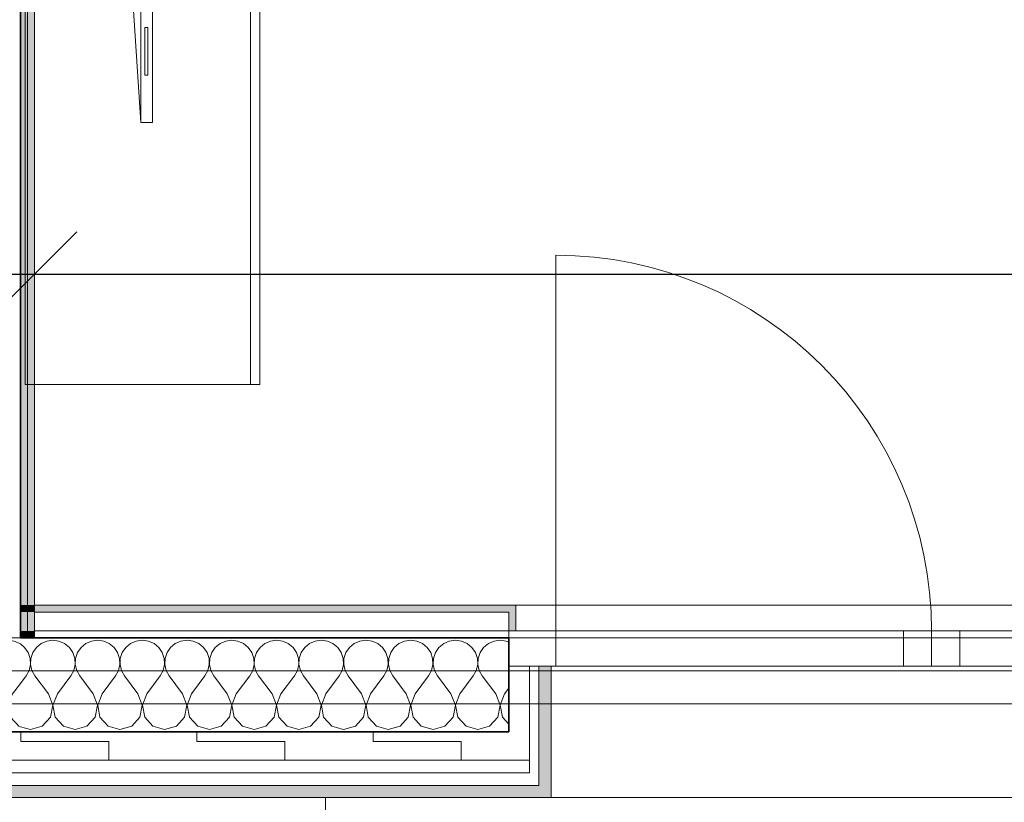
# Model space of a CAD drawing. Header units: metres. Extents: x -7.1 to 26.5, y -14.7 to 18.1.
# Tile 74 of 182: x 16.3 to 18.4, y -4.1 to -2.4. Entities that reach past the tile are written whole.
import ezdxf

# ---------------------------------------------------------------- set-up
doc = ezdxf.new("R2010")
doc.units = ezdxf.units.M
doc.header["$PDMODE"] = 65
doc.linetypes.add('AUSGEZOGEN', pattern=[0])
for name, color, linetype in [('XR$1$010 Aussenwände', 7, 'AUSGEZOGEN'), ('XR$1$010 Aussenwände Schichttrennlinien', 7, 'AUSGEZOGEN'), ('XR$1$010 Fenster', 7, 'AUSGEZOGEN'), ('XR$1$015 Innenwände', 7, 'AUSGEZOGEN'), ('XR$1$015 Innenwände Schichttrennlinien', 7, 'AUSGEZOGEN'), ('XR$1$030 Bodenaufbauten', 7, 'AUSGEZOGEN'), ('XR$1$065 Möbel Einrichtung', 7, 'AUSGEZOGEN'), ('XR$1$080 Raumdefinitionen Kontur', 7, 'AUSGEZOGEN'), ('XR$2$105 Bemassungen 100', 7, 'AUSGEZOGEN'), ('XR$3$010 Aussenwände Bauteilschraffuren', 7, 'AUSGEZOGEN'), ('XR$3$015 Innenwände Bauteilschraffuren', 7, 'AUSGEZOGEN'), ('XR$3$035 Decken', 7, 'AUSGEZOGEN')]:
    doc.layers.add(name, color=color, linetype=linetype)
doc.styles.add('ARIAL', font='arial.ttf')
doc.dimstyles.new('DIMSTYLE_3', dxfattribs={"dimtxt": 0.2, "dimasz": 0.3, "dimexe": 0, "dimexo": 0, "dimgap": 0.1, "dimtad": 2, "dimrnd": 0.005, "dimzin": 4, "dimdsep": 46, "dimtxsty": 'ARIAL', "dimblk1": 'ALL_ML_STRICH', "dimblk2": 'ALL_ML_STRICH', "dimsah": 1, "dimcen": 0, "dimclrd": 7, "dimclre": 7, "dimclrt": 7, "dimadec": 0, "dimazin": 0, "dimtfac": 1, "dimtdec": 0, "dimtix": 1, "dimtmove": 2, "dimatfit": 3, "dimfxl": 0, "dimtzin": 0, "dimlwd": 0, "dimlwe": 18, "dimarcsym": 0})
doc.dimstyles.new('DIMSTYLE_7', dxfattribs={"dimtxt": 0.2, "dimasz": 0.3, "dimexe": 0, "dimexo": 0, "dimgap": 0.1, "dimtad": 2, "dimdec": 1, "dimlfac": 100, "dimrnd": 0.5, "dimzin": 4, "dimdsep": 46, "dimtxsty": 'ARIAL', "dimblk1": 'ALL_ML_STRICH', "dimblk2": 'ALL_ML_STRICH', "dimsah": 1, "dimcen": 0, "dimclrd": 7, "dimclre": 7, "dimclrt": 7, "dimadec": 0, "dimazin": 0, "dimtfac": 1, "dimtdec": 0, "dimtix": 1, "dimtmove": 2, "dimatfit": 3, "dimfxl": 0, "dimtvp": 1.2, "dimtzin": 0, "dimlwd": 0, "dimlwe": 18, "dimarcsym": 0})
pattern_1 = [(0, (1500, 1500), (750, 750), [750, -750]), (90, (1500, 1500), (-750, 750), [750, -750])]
pattern_2 = [(0, (0.375, 0.375), (0.1875, 0.1875), [0.1875, -0.1875]), (90, (0.375, 0.375), (-0.1875, 0.1875), [0.1875, -0.1875])]

# ---------------------------------------------------------------- blocks, each defined once
blk = doc.blocks.new('ALL_ML_STRICH')
at = {"color": 0, "linetype": 'ByBlock', "lineweight": -2}
for p, q in [((0, -0.5), (0, 0.5)), ((-0.3, -0.3), (0.3, 0.3)), ((-1, 0), (0.5, 0))]:
    blk.add_line(p, q, dxfattribs=at)
blk = doc.blocks.new('*D151')
at = {"layer": 'DEFPOINTS', "color": 7, "linetype": 'AUSGEZOGEN', "lineweight": 18, "transparency": 16777216}
for p in [(15.9718, -2.9416), (16.3418, -3.0959), (15.9718, -3.1174)]:
    blk.add_point(p, dxfattribs=at)
at = {"layer": 'XR$2$105 Bemassungen 100', "color": 7, "linetype": 'AUSGEZOGEN', "lineweight": -2, "transparency": 16777216}
for p, q in [((15.9718, -2.9416), (15.9718, -2.9416)), ((15.9718, -2.9416), (16.3418, -2.9416)), ((16.3418, -2.9416), (16.3418, -2.9416))]:
    blk.add_line(p, q, dxfattribs=at)
at = {"layer": 'XR$2$105 Bemassungen 100', "color": 7, "linetype": 'AUSGEZOGEN', "lineweight": 18, "transparency": 16777216, "xscale": 0.3, "yscale": 0.3, "zscale": 0.3, "rotation": 180}
blk.add_blockref('ALL_ML_STRICH', (15.9718, -2.9416), dxfattribs=at)
at = {"layer": 'XR$2$105 Bemassungen 100', "color": 7, "linetype": 'AUSGEZOGEN', "lineweight": 18, "transparency": 16777216, "xscale": 0.3, "yscale": 0.3, "zscale": 0.3}
blk.add_blockref('ALL_ML_STRICH', (16.3418, -2.9416), dxfattribs=at)
at = {"layer": 'XR$2$105 Bemassungen 100', "color": 7, "linetype": 'AUSGEZOGEN', "lineweight": 18, "transparency": 16777216, "insert": (15.7553, -2.7381), "char_height": 0.2, "width": 0.64, "attachment_point": 5, "style": 'ARIAL'}
blk.add_mtext('\\W0.80;\\A1;{\\A1;{37\\H0.132000;\\S^ ;}}', dxfattribs=at)
blk = doc.blocks.new('*D152')
at = {"layer": 'DEFPOINTS', "color": 7, "linetype": 'AUSGEZOGEN', "lineweight": 18, "transparency": 16777216}
for p in [(16.3418, -2.9416), (22.6218, -2.9416), (16.3418, -3.0959)]:
    blk.add_point(p, dxfattribs=at)
at = {"layer": 'XR$2$105 Bemassungen 100', "color": 7, "linetype": 'AUSGEZOGEN', "lineweight": -2, "transparency": 16777216}
for p, q in [((16.3418, -2.9416), (16.3418, -2.9416)), ((16.3418, -2.9416), (22.6218, -2.9416)), ((22.6218, -2.9416), (22.6218, -2.9416))]:
    blk.add_line(p, q, dxfattribs=at)
at = {"layer": 'XR$2$105 Bemassungen 100', "color": 7, "linetype": 'AUSGEZOGEN', "lineweight": 18, "transparency": 16777216, "xscale": 0.3, "yscale": 0.3, "zscale": 0.3, "rotation": 180}
blk.add_blockref('ALL_ML_STRICH', (16.3418, -2.9416), dxfattribs=at)
at = {"layer": 'XR$2$105 Bemassungen 100', "color": 7, "linetype": 'AUSGEZOGEN', "lineweight": 18, "transparency": 16777216, "xscale": 0.3, "yscale": 0.3, "zscale": 0.3}
blk.add_blockref('ALL_ML_STRICH', (22.6218, -2.9416), dxfattribs=at)
at = {"layer": 'XR$2$105 Bemassungen 100', "color": 7, "linetype": 'AUSGEZOGEN', "lineweight": 18, "transparency": 16777216, "insert": (19.4932, -2.7382), "char_height": 0.2, "width": 0.64, "attachment_point": 5, "style": 'ARIAL'}
blk.add_mtext('\\W0.80;\\A1;{\\A1;{6.28\\H0.132000;\\S^ ;}}', dxfattribs=at)
blk = doc.blocks.new('COMPLEXOBJECT_137')
at = {"layer": 'XR$3$010 Aussenwände Bauteilschraffuren', "color": 8, "linetype": 'AUSGEZOGEN', "lineweight": 13, "transparency": 33554687}
for p, q in [((16.2035, -3.7231), (16.1918, -3.7214)), ((16.2155, -3.7284), (16.2035, -3.7231)), ((16.2256, -3.7368), (16.2155, -3.7284)), ((16.2607, -3.7284), (16.2506, -3.7368)), ((16.2727, -3.7231), (16.2607, -3.7284)), ((16.2857, -3.7213), (16.2727, -3.7231)), ((16.2987, -3.7231), (16.2857, -3.7213)), ((16.3107, -3.7284), (16.2987, -3.7231)), ((16.3118, -3.7292), (16.3107, -3.7284)), ((16.2331, -3.7476), (16.2256, -3.7368)), ((16.2373, -3.76), (16.2331, -3.7476)), ((16.2431, -3.7476), (16.2389, -3.76)), ((16.2506, -3.7368), (16.2431, -3.7476)), ((16.2349, -3.786), (16.2379, -3.7732)), ((16.2379, -3.7732), (16.2373, -3.76)), ((16.2389, -3.76), (16.2383, -3.7732)), ((16.2383, -3.7732), (16.2413, -3.786)), ((16.2286, -3.7974), (16.2349, -3.786)), ((16.2413, -3.786), (16.2476, -3.7974)), ((16.2, -3.8355), (16.2286, -3.7974)), ((16.2762, -3.8355), (16.2476, -3.7974)), ((16.2952, -3.8355), (16.3118, -3.8135)), ((16.2, -3.8355), (16.1918, -3.857)), ((16.2855, -3.8598), (16.2762, -3.8355)), ((16.2952, -3.8355), (16.2859, -3.8598)), ((16.1918, -3.8657), (16.1955, -3.8854)), ((16.2807, -3.8854), (16.2855, -3.8598)), ((16.2859, -3.8598), (16.2907, -3.8854)), ((16.1955, -3.8854), (16.2131, -3.9046)), ((16.2631, -3.9046), (16.2807, -3.8854)), ((16.2907, -3.8854), (16.3083, -3.9046)), ((16.2131, -3.9046), (16.2381, -3.9117)), ((16.2381, -3.9117), (16.2631, -3.9046)), ((16.3083, -3.9046), (16.3118, -3.9056))]:
    blk.add_line(p, q, dxfattribs=at)
blk = doc.blocks.new('COMPLEXOBJECT_138')
at = {"layer": 'XR$3$010 Aussenwände Bauteilschraffuren', "color": 8, "linetype": 'AUSGEZOGEN', "lineweight": 13, "transparency": 33554687}
for p, q in [((16.3209, -3.7368), (16.3118, -3.7292)), ((16.3559, -3.7284), (16.3458, -3.7368)), ((16.3679, -3.7231), (16.3559, -3.7284)), ((16.381, -3.7213), (16.3679, -3.7231)), ((16.394, -3.7231), (16.381, -3.7213)), ((16.406, -3.7284), (16.394, -3.7231)), ((16.4161, -3.7368), (16.406, -3.7284)), ((16.4512, -3.7284), (16.441, -3.7368)), ((16.4632, -3.7231), (16.4512, -3.7284)), ((16.4762, -3.7213), (16.4632, -3.7231)), ((16.4892, -3.7231), (16.4762, -3.7213)), ((16.5012, -3.7284), (16.4892, -3.7231)), ((16.5113, -3.7368), (16.5012, -3.7284)), ((16.5464, -3.7284), (16.5363, -3.7368)), ((16.5584, -3.7231), (16.5464, -3.7284)), ((16.5714, -3.7213), (16.5584, -3.7231)), ((16.5844, -3.7231), (16.5714, -3.7213)), ((16.5965, -3.7284), (16.5844, -3.7231)), ((16.6066, -3.7368), (16.5965, -3.7284)), ((16.6416, -3.7284), (16.6315, -3.7368)), ((16.6537, -3.7231), (16.6416, -3.7284)), ((16.6667, -3.7213), (16.6537, -3.7231)), ((16.6797, -3.7231), (16.6667, -3.7213)), ((16.6917, -3.7284), (16.6797, -3.7231)), ((16.7018, -3.7368), (16.6917, -3.7284)), ((16.7369, -3.7284), (16.7268, -3.7368)), ((16.7489, -3.7231), (16.7369, -3.7284)), ((16.7619, -3.7213), (16.7489, -3.7231)), ((16.7749, -3.7231), (16.7619, -3.7213)), ((16.7869, -3.7284), (16.7749, -3.7231)), ((16.7971, -3.7368), (16.7869, -3.7284)), ((16.8321, -3.7284), (16.822, -3.7368)), ((16.8441, -3.7231), (16.8321, -3.7284)), ((16.8571, -3.7213), (16.8441, -3.7231)), ((16.8702, -3.7231), (16.8571, -3.7213)), ((16.8822, -3.7284), (16.8702, -3.7231)), ((16.8923, -3.7368), (16.8822, -3.7284)), ((16.9273, -3.7284), (16.9172, -3.7368)), ((16.9394, -3.7231), (16.9273, -3.7284)), ((16.9524, -3.7213), (16.9394, -3.7231)), ((16.9654, -3.7231), (16.9524, -3.7213)), ((16.9774, -3.7284), (16.9654, -3.7231)), ((16.9875, -3.7368), (16.9774, -3.7284)), ((17.0226, -3.7284), (17.0125, -3.7368)), ((17.0346, -3.7231), (17.0226, -3.7284)), ((17.0476, -3.7213), (17.0346, -3.7231)), ((17.0606, -3.7231), (17.0476, -3.7213)), ((17.0727, -3.7284), (17.0606, -3.7231)), ((17.0828, -3.7368), (17.0727, -3.7284)), ((17.1178, -3.7284), (17.1077, -3.7368)), ((17.1298, -3.7231), (17.1178, -3.7284)), ((17.1429, -3.7213), (17.1298, -3.7231)), ((17.1559, -3.7231), (17.1429, -3.7213)), ((17.1679, -3.7284), (17.1559, -3.7231)), ((17.178, -3.7368), (17.1679, -3.7284)), ((17.2131, -3.7284), (17.2029, -3.7368)), ((17.2251, -3.7231), (17.2131, -3.7284)), ((17.2381, -3.7213), (17.2251, -3.7231)), ((17.2511, -3.7231), (17.2381, -3.7213)), ((17.2631, -3.7284), (17.2511, -3.7231)), ((17.2732, -3.7368), (17.2631, -3.7284)), ((17.3083, -3.7284), (17.2982, -3.7368)), ((17.3203, -3.7231), (17.3083, -3.7284)), ((17.3333, -3.7213), (17.3203, -3.7231)), ((17.3463, -3.7231), (17.3333, -3.7213)), ((17.3518, -3.7255), (17.3463, -3.7231)), ((16.3283, -3.7476), (16.3209, -3.7368)), ((16.3325, -3.76), (16.3283, -3.7476)), ((16.3384, -3.7476), (16.3342, -3.76)), ((16.3458, -3.7368), (16.3384, -3.7476)), ((16.4235, -3.7476), (16.4161, -3.7368)), ((16.4277, -3.76), (16.4235, -3.7476)), ((16.4336, -3.7476), (16.4294, -3.76)), ((16.441, -3.7368), (16.4336, -3.7476)), ((16.5188, -3.7476), (16.5113, -3.7368)), ((16.523, -3.76), (16.5188, -3.7476)), ((16.5288, -3.7476), (16.5246, -3.76)), ((16.5363, -3.7368), (16.5288, -3.7476)), ((16.614, -3.7476), (16.6066, -3.7368)), ((16.6182, -3.76), (16.614, -3.7476)), ((16.6241, -3.7476), (16.6199, -3.76)), ((16.6315, -3.7368), (16.6241, -3.7476)), ((16.7093, -3.7476), (16.7018, -3.7368)), ((16.7135, -3.76), (16.7093, -3.7476)), ((16.7193, -3.7476), (16.7151, -3.76)), ((16.7268, -3.7368), (16.7193, -3.7476)), ((16.8045, -3.7476), (16.7971, -3.7368)), ((16.8087, -3.76), (16.8045, -3.7476)), ((16.8146, -3.7476), (16.8104, -3.76)), ((16.822, -3.7368), (16.8146, -3.7476)), ((16.8997, -3.7476), (16.8923, -3.7368)), ((16.9039, -3.76), (16.8997, -3.7476)), ((16.9098, -3.7476), (16.9056, -3.76)), ((16.9172, -3.7368), (16.9098, -3.7476)), ((16.995, -3.7476), (16.9875, -3.7368)), ((16.9992, -3.76), (16.995, -3.7476)), ((17.005, -3.7476), (17.0008, -3.76)), ((17.0125, -3.7368), (17.005, -3.7476)), ((17.0902, -3.7476), (17.0828, -3.7368)), ((17.0944, -3.76), (17.0902, -3.7476)), ((17.1003, -3.7476), (17.0961, -3.76)), ((17.1077, -3.7368), (17.1003, -3.7476)), ((17.1854, -3.7476), (17.178, -3.7368)), ((17.1896, -3.76), (17.1854, -3.7476)), ((17.1955, -3.7476), (17.1913, -3.76)), ((17.2029, -3.7368), (17.1955, -3.7476)), ((17.2807, -3.7476), (17.2732, -3.7368)), ((17.2849, -3.76), (17.2807, -3.7476)), ((17.2907, -3.7476), (17.2865, -3.76)), ((17.2982, -3.7368), (17.2907, -3.7476)), ((16.3302, -3.786), (16.3331, -3.7732)), ((16.3331, -3.7732), (16.3325, -3.76)), ((16.3342, -3.76), (16.3335, -3.7732)), ((16.3335, -3.7732), (16.3365, -3.786)), ((16.4254, -3.786), (16.4284, -3.7732)), ((16.4284, -3.7732), (16.4277, -3.76)), ((16.4294, -3.76), (16.4288, -3.7732)), ((16.4288, -3.7732), (16.4317, -3.786)), ((16.5206, -3.786), (16.5236, -3.7732)), ((16.5236, -3.7732), (16.523, -3.76)), ((16.5246, -3.76), (16.524, -3.7732)), ((16.524, -3.7732), (16.527, -3.786)), ((16.6159, -3.786), (16.6189, -3.7732)), ((16.6189, -3.7732), (16.6182, -3.76)), ((16.6199, -3.76), (16.6192, -3.7732)), ((16.6192, -3.7732), (16.6222, -3.786)), ((16.7111, -3.786), (16.7141, -3.7732)), ((16.7141, -3.7732), (16.7135, -3.76)), ((16.7151, -3.76), (16.7145, -3.7732)), ((16.7145, -3.7732), (16.7175, -3.786)), ((16.8064, -3.786), (16.8093, -3.7732)), ((16.8093, -3.7732), (16.8087, -3.76)), ((16.8104, -3.76), (16.8097, -3.7732)), ((16.8097, -3.7732), (16.8127, -3.786)), ((16.9016, -3.786), (16.9046, -3.7732)), ((16.9046, -3.7732), (16.9039, -3.76)), ((16.9056, -3.76), (16.905, -3.7732)), ((16.905, -3.7732), (16.9079, -3.786)), ((16.9968, -3.786), (16.9998, -3.7732)), ((16.9998, -3.7732), (16.9992, -3.76)), ((17.0008, -3.76), (17.0002, -3.7732)), ((17.0002, -3.7732), (17.0032, -3.786)), ((17.0921, -3.786), (17.095, -3.7732)), ((17.095, -3.7732), (17.0944, -3.76)), ((17.0961, -3.76), (17.0954, -3.7732)), ((17.0954, -3.7732), (17.0984, -3.786)), ((17.1873, -3.786), (17.1903, -3.7732)), ((17.1903, -3.7732), (17.1896, -3.76)), ((17.1913, -3.76), (17.1907, -3.7732)), ((17.1907, -3.7732), (17.1936, -3.786)), ((17.2825, -3.786), (17.2855, -3.7732)), ((17.2855, -3.7732), (17.2849, -3.76)), ((17.2865, -3.76), (17.2859, -3.7732)), ((17.2859, -3.7732), (17.2889, -3.786)), ((16.3238, -3.7974), (16.3302, -3.786)), ((16.3365, -3.786), (16.3429, -3.7974)), ((16.419, -3.7974), (16.4254, -3.786)), ((16.4317, -3.786), (16.4381, -3.7974)), ((16.5143, -3.7974), (16.5206, -3.786)), ((16.527, -3.786), (16.5333, -3.7974)), ((16.6095, -3.7974), (16.6159, -3.786)), ((16.6222, -3.786), (16.6286, -3.7974)), ((16.7048, -3.7974), (16.7111, -3.786)), ((16.7175, -3.786), (16.7238, -3.7974)), ((16.8, -3.7974), (16.8064, -3.786)), ((16.8127, -3.786), (16.819, -3.7974)), ((16.8952, -3.7974), (16.9016, -3.786)), ((16.9079, -3.786), (16.9143, -3.7974)), ((16.9905, -3.7974), (16.9968, -3.786)), ((17.0032, -3.786), (17.0095, -3.7974)), ((17.0857, -3.7974), (17.0921, -3.786)), ((17.0984, -3.786), (17.1048, -3.7974)), ((17.181, -3.7974), (17.1873, -3.786)), ((17.1936, -3.786), (17.2, -3.7974)), ((17.2762, -3.7974), (17.2825, -3.786)), ((17.2889, -3.786), (17.2952, -3.7974)), ((16.3118, -3.8135), (16.3238, -3.7974)), ((16.3714, -3.8355), (16.3429, -3.7974)), ((16.3905, -3.8355), (16.419, -3.7974)), ((16.4667, -3.8355), (16.4381, -3.7974)), ((16.4857, -3.8355), (16.5143, -3.7974)), ((16.5619, -3.8355), (16.5333, -3.7974)), ((16.581, -3.8355), (16.6095, -3.7974)), ((16.6571, -3.8355), (16.6286, -3.7974)), ((16.6762, -3.8355), (16.7048, -3.7974)), ((16.7524, -3.8355), (16.7238, -3.7974)), ((16.7714, -3.8355), (16.8, -3.7974)), ((16.8476, -3.8355), (16.819, -3.7974)), ((16.8667, -3.8355), (16.8952, -3.7974)), ((16.9429, -3.8355), (16.9143, -3.7974)), ((16.9619, -3.8355), (16.9905, -3.7974)), ((17.0381, -3.8355), (17.0095, -3.7974)), ((17.0571, -3.8355), (17.0857, -3.7974)), ((17.1333, -3.8355), (17.1048, -3.7974)), ((17.1524, -3.8355), (17.181, -3.7974)), ((17.2286, -3.8355), (17.2, -3.7974)), ((17.2476, -3.8355), (17.2762, -3.7974)), ((17.3238, -3.8355), (17.2952, -3.7974)), ((16.3808, -3.8598), (16.3714, -3.8355)), ((16.3905, -3.8355), (16.3811, -3.8598)), ((16.476, -3.8598), (16.4667, -3.8355)), ((16.4857, -3.8355), (16.4764, -3.8598)), ((16.5712, -3.8598), (16.5619, -3.8355)), ((16.581, -3.8355), (16.5716, -3.8598)), ((16.6665, -3.8598), (16.6571, -3.8355)), ((16.6762, -3.8355), (16.6669, -3.8598)), ((16.7617, -3.8598), (16.7524, -3.8355)), ((16.7714, -3.8355), (16.7621, -3.8598)), ((16.857, -3.8598), (16.8476, -3.8355)), ((16.8667, -3.8355), (16.8573, -3.8598)), ((16.9522, -3.8598), (16.9429, -3.8355)), ((16.9619, -3.8355), (16.9526, -3.8598)), ((17.0474, -3.8598), (17.0381, -3.8355)), ((17.0571, -3.8355), (17.0478, -3.8598)), ((17.1427, -3.8598), (17.1333, -3.8355)), ((17.1524, -3.8355), (17.143, -3.8598)), ((17.2379, -3.8598), (17.2286, -3.8355)), ((17.2476, -3.8355), (17.2383, -3.8598)), ((17.3331, -3.8598), (17.3238, -3.8355)), ((17.3429, -3.8355), (17.3335, -3.8598)), ((17.3429, -3.8355), (17.3518, -3.8237)), ((16.3759, -3.8854), (16.3808, -3.8598)), ((16.3811, -3.8598), (16.386, -3.8854)), ((16.4712, -3.8854), (16.476, -3.8598)), ((16.4764, -3.8598), (16.4812, -3.8854)), ((16.5664, -3.8854), (16.5712, -3.8598)), ((16.5716, -3.8598), (16.5765, -3.8854)), ((16.6616, -3.8854), (16.6665, -3.8598)), ((16.6669, -3.8598), (16.6717, -3.8854)), ((16.7569, -3.8854), (16.7617, -3.8598)), ((16.7621, -3.8598), (16.7669, -3.8854)), ((16.8521, -3.8854), (16.857, -3.8598)), ((16.8573, -3.8598), (16.8622, -3.8854)), ((16.9474, -3.8854), (16.9522, -3.8598)), ((16.9526, -3.8598), (16.9574, -3.8854)), ((17.0426, -3.8854), (17.0474, -3.8598)), ((17.0478, -3.8598), (17.0526, -3.8854)), ((17.1378, -3.8854), (17.1427, -3.8598)), ((17.143, -3.8598), (17.1479, -3.8854)), ((17.2331, -3.8854), (17.2379, -3.8598)), ((17.2383, -3.8598), (17.2431, -3.8854)), ((17.3283, -3.8854), (17.3331, -3.8598)), ((17.3335, -3.8598), (17.3384, -3.8854)), ((16.3584, -3.9046), (16.3759, -3.8854)), ((16.386, -3.8854), (16.4035, -3.9046)), ((16.4536, -3.9046), (16.4712, -3.8854)), ((16.4812, -3.8854), (16.4988, -3.9046)), ((16.5488, -3.9046), (16.5664, -3.8854)), ((16.5765, -3.8854), (16.594, -3.9046)), ((16.6441, -3.9046), (16.6616, -3.8854)), ((16.6717, -3.8854), (16.6893, -3.9046)), ((16.7393, -3.9046), (16.7569, -3.8854)), ((16.7669, -3.8854), (16.7845, -3.9046)), ((16.8346, -3.9046), (16.8521, -3.8854)), ((16.8622, -3.8854), (16.8797, -3.9046)), ((16.9298, -3.9046), (16.9474, -3.8854)), ((16.9574, -3.8854), (16.975, -3.9046)), ((17.025, -3.9046), (17.0426, -3.8854)), ((17.0526, -3.8854), (17.0702, -3.9046)), ((17.1203, -3.9046), (17.1378, -3.8854)), ((17.1479, -3.8854), (17.1654, -3.9046)), ((17.2155, -3.9046), (17.2331, -3.8854)), ((17.2431, -3.8854), (17.2607, -3.9046)), ((17.3107, -3.9046), (17.3283, -3.8854)), ((17.3384, -3.8854), (17.3518, -3.9001)), ((16.3118, -3.9056), (16.3333, -3.9117)), ((16.3333, -3.9117), (16.3584, -3.9046)), ((16.4035, -3.9046), (16.4286, -3.9117)), ((16.4286, -3.9117), (16.4536, -3.9046)), ((16.4988, -3.9046), (16.5238, -3.9117)), ((16.5238, -3.9117), (16.5488, -3.9046)), ((16.594, -3.9046), (16.619, -3.9117)), ((16.619, -3.9117), (16.6441, -3.9046)), ((16.6893, -3.9046), (16.7143, -3.9117)), ((16.7143, -3.9117), (16.7393, -3.9046)), ((16.7845, -3.9046), (16.8095, -3.9117)), ((16.8095, -3.9117), (16.8346, -3.9046)), ((16.8797, -3.9046), (16.9048, -3.9117)), ((16.9048, -3.9117), (16.9298, -3.9046)), ((16.975, -3.9046), (17, -3.9117)), ((17, -3.9117), (17.025, -3.9046)), ((17.0702, -3.9046), (17.0952, -3.9117)), ((17.0952, -3.9117), (17.1203, -3.9046)), ((17.1654, -3.9046), (17.1905, -3.9117)), ((17.1905, -3.9117), (17.2155, -3.9046)), ((17.2607, -3.9046), (17.2857, -3.9117)), ((17.2857, -3.9117), (17.3107, -3.9046))]:
    blk.add_line(p, q, dxfattribs=at)

msp = doc.modelspace()

# ---------------------------------------------------------------- hatches: boundary and pattern name
at = {"layer": 'XR$3$010 Aussenwände Bauteilschraffuren', "linetype": 'AUSGEZOGEN', "lineweight": 13, "true_color": 0x202020, "transparency": 33554687}
for points in [[(17.3518, -3.6465), (16.3418, -3.6465), (16.3418, -3.6615), (17.3518, -3.6615)], [(17.3668, -3.6465), (17.3518, -3.6465), (17.3518, -3.7015), (17.3668, -3.7015)]]:
    msp.add_hatch(color=250, dxfattribs=at).paths.add_polyline_path(points)
at = {"layer": 'XR$3$010 Aussenwände Bauteilschraffuren', "linetype": 'AUSGEZOGEN', "lineweight": 13, "transparency": 33554687}
h = msp.add_hatch(dxfattribs=at)
h.set_pattern_fill('MUSTER', color=8, scale=750, style=0, pattern_type=2)
h.set_pattern_definition(pattern_1)
h.paths.add_polyline_path([(16.3418, -3.7165), (17.3518, -3.7165), (17.3518, -3.7015), (16.3418, -3.7015)], flags=0)
h = msp.add_hatch(dxfattribs=at)
h.set_pattern_fill('MUSTER', color=42, scale=0.1875, style=0, pattern_type=2)
h.set_pattern_definition(pattern_2)
h.paths.add_polyline_path([(17.3518, -3.9765), (17.3958, -3.9765), (17.3958, -3.7765), (17.3518, -3.7765)], flags=0)
h = msp.add_hatch(dxfattribs=at)
h.set_pattern_fill('MUSTER', color=8, scale=750, style=0, pattern_type=2)
h.set_pattern_definition(pattern_1)
h.paths.add_polyline_path([(17.3958, -4.0305), (17.4158, -4.0305), (17.4158, -3.7765), (17.3958, -3.7765)], flags=0)
at = {"layer": 'XR$3$010 Aussenwände Bauteilschraffuren', "linetype": 'AUSGEZOGEN', "lineweight": 13, "true_color": 0xa79e8b, "transparency": 33554687}
for points in [[(17.4158, -4.0565), (17.4418, -4.0565), (17.4418, -3.7765), (17.4158, -3.7765)], [(15.1539, -4.0565), (17.4158, -4.0565), (17.4158, -4.0305), (15.1539, -4.0305)]]:
    msp.add_hatch(color=253, dxfattribs=at).paths.add_polyline_path(points)
at = {"layer": 'XR$3$010 Aussenwände Bauteilschraffuren', "linetype": 'AUSGEZOGEN', "lineweight": 13, "transparency": 33554687}
h = msp.add_hatch(dxfattribs=at)
h.set_pattern_fill('MUSTER', color=42, scale=0.1875, style=0, pattern_type=2)
h.set_pattern_definition(pattern_2)
h.paths.add_polyline_path([(15.2179, -3.9165), (15.2179, -3.9765), (17.3518, -3.9765), (17.3518, -3.9165)], flags=0)
h = msp.add_hatch(dxfattribs=at)
h.set_pattern_fill('MUSTER', color=8, scale=750, style=0, pattern_type=2)
h.set_pattern_definition(pattern_1)
h.paths.add_polyline_path([(15.1739, -4.0035), (15.1739, -4.0305), (17.3958, -4.0305), (17.3958, -4.0035)], flags=0)
at = {"layer": 'XR$3$015 Innenwände Bauteilschraffuren', "linetype": 'AUSGEZOGEN', "lineweight": 13, "true_color": 0x202020, "transparency": 33554687}
for points in [[(16.3118, 6.2085), (16.3118, -3.6465), (16.3268, -3.6465), (16.3268, 6.2085)], [(16.3268, 6.2235), (16.3268, -3.6465), (16.3418, -3.6465), (16.3418, 6.2235)], [(16.3268, -3.6465), (16.3118, -3.6465), (16.3118, -3.6615), (16.3268, -3.6615)], [(16.3418, -3.6465), (16.3268, -3.6465), (16.3268, -3.6615), (16.3418, -3.6615)], [(16.3268, -3.6615), (16.3118, -3.6615), (16.3118, -3.7015), (16.3268, -3.7015)], [(16.3418, -3.6615), (16.3268, -3.6615), (16.3268, -3.7015), (16.3418, -3.7015)], [(16.3268, -3.7015), (16.3118, -3.7015), (16.3118, -3.7165), (16.3268, -3.7165)], [(16.3418, -3.7015), (16.3268, -3.7015), (16.3268, -3.7165), (16.3418, -3.7165)]]:
    msp.add_hatch(color=250, dxfattribs=at).paths.add_polyline_path(points)

# ---------------------------------------------------------------- linework, layer by layer
at = {"layer": 'XR$1$010 Aussenwände', "color": 7, "linetype": 'AUSGEZOGEN', "lineweight": 18, "transparency": 33554687}
for p, q in [((17.3518, -3.6465), (16.3418, -3.6465)), ((17.3518, -3.6465), (17.3668, -3.6465)), ((17.3668, -3.7015), (17.3668, -3.6465)), ((17.3518, -3.7165), (17.3518, -3.7015)), ((17.3518, -3.7765), (17.3958, -3.7765)), ((17.3958, -3.7765), (17.4158, -3.7765)), ((17.4158, -3.7765), (17.4418, -3.7765)), ((17.4418, -3.9165), (17.4418, -3.7765)), ((17.4418, -3.9765), (17.4418, -3.9165)), ((17.4418, -4.0035), (17.4418, -3.9765)), ((17.4418, -4.0305), (17.4418, -4.0035)), ((17.4418, -4.0565), (17.4418, -4.0305)), ((15.1539, -4.0565), (17.4158, -4.0565)), ((17.4158, -4.0565), (17.4418, -4.0565))]:
    msp.add_line(p, q, dxfattribs=at)
at = {"layer": 'XR$1$010 Aussenwände', "color": 7, "linetype": 'AUSGEZOGEN', "lineweight": 35, "transparency": 33554687}
msp.add_line((17.3518, -3.7765), (17.3518, -3.7165), dxfattribs=at)
at = {"layer": 'XR$1$010 Aussenwände Schichttrennlinien', "color": 7, "linetype": 'AUSGEZOGEN', "lineweight": 35, "transparency": 33554687}
for p, q in [((16.3118, -3.6615), (16.3118, -3.6465)), ((16.3118, -3.7015), (16.3118, -3.6615)), ((16.3118, -3.7165), (16.3118, -3.7015)), ((16.3118, -3.7165), (16.3268, -3.7165)), ((16.3118, -3.7165), (16.3268, -3.7165)), ((16.3268, -3.7165), (16.3418, -3.7165)), ((16.3268, -3.7165), (16.3418, -3.7165)), ((16.3418, -3.7165), (17.3518, -3.7165)), ((17.3518, -3.9165), (17.3518, -3.7765)), ((16.1918, -3.9165), (16.3118, -3.9165)), ((16.3118, -3.9165), (17.3518, -3.9165))]:
    msp.add_line(p, q, dxfattribs=at)
at = {"layer": 'XR$1$010 Aussenwände Schichttrennlinien', "color": 7, "linetype": 'AUSGEZOGEN', "lineweight": 18, "transparency": 33554687}
for p, q in [((16.3268, -3.6615), (16.3268, -3.6465)), ((16.3418, -3.6615), (16.3418, -3.6465)), ((16.3418, -3.6615), (16.3418, -3.6465)), ((16.3268, -3.7015), (16.3268, -3.6615)), ((16.3418, -3.7015), (16.3418, -3.6615)), ((17.3518, -3.6615), (16.3418, -3.6615)), ((16.3418, -3.7015), (16.3418, -3.6615)), ((17.3518, -3.6615), (17.3518, -3.7015)), ((16.3268, -3.7165), (16.3268, -3.7015)), ((16.3418, -3.7165), (16.3418, -3.7015)), ((17.3518, -3.7015), (16.3418, -3.7015)), ((16.3418, -3.7165), (16.3418, -3.7015)), ((17.3518, -3.7015), (17.3668, -3.7015)), ((17.3958, -3.7765), (17.3958, -3.9765)), ((17.3958, -4.0035), (17.3958, -3.7765)), ((17.4158, -3.7765), (17.4158, -4.0305)), ((17.4158, -4.0305), (17.4158, -3.7765)), ((15.2179, -3.9765), (17.3518, -3.9765)), ((17.3518, -3.9765), (17.3958, -3.9765)), ((15.1739, -4.0035), (17.3958, -4.0035)), ((15.1739, -4.0305), (17.3958, -4.0305)), ((17.3958, -4.0305), (17.4158, -4.0305))]:
    msp.add_line(p, q, dxfattribs=at)
at = {"layer": 'XR$1$010 Fenster', "color": 7, "linetype": 'AUSGEZOGEN', "lineweight": 13, "transparency": 33554687}
for p, q in [((17.4518, -3.7015), (17.4518, -2.9015)), ((17.3518, -3.6465), (17.3668, -3.6465)), ((17.3668, -3.7015), (17.3668, -3.6465)), ((17.4518, -3.7015), (17.3518, -3.7015)), ((17.3518, -3.7165), (17.3518, -3.7015)), ((17.3518, -3.7165), (17.3518, -3.7015)), ((17.4518, -3.7765), (17.4518, -3.7015)), ((18.1918, -3.7015), (17.4518, -3.7015)), ((18.2518, -3.7015), (18.1918, -3.7015)), ((18.1918, -3.7015), (18.1918, -3.7765)), ((18.3118, -3.7015), (18.2518, -3.7015)), ((18.2518, -3.7015), (18.2518, -3.7765)), ((18.2518, -3.7765), (18.2518, -3.7015)), ((20.9918, -3.7015), (18.3118, -3.7015)), ((18.3118, -3.7765), (18.3118, -3.7015)), ((17.3518, -3.7765), (17.3518, -3.7165)), ((17.3518, -3.7765), (17.3518, -3.7165)), ((17.3518, -3.7765), (17.4518, -3.7765)), ((17.3518, -3.7765), (17.3958, -3.7765)), ((17.3518, -3.7765), (17.3958, -3.7765)), ((17.3958, -3.7765), (17.4158, -3.7765)), ((17.3958, -3.7765), (17.4158, -3.7765)), ((17.4158, -3.7765), (17.4418, -3.7765)), ((17.4158, -3.7765), (17.4418, -3.7765)), ((17.4418, -3.9165), (17.4418, -3.7765)), ((17.4518, -3.7765), (18.1918, -3.7765)), ((18.1918, -3.7765), (18.2518, -3.7765)), ((18.2518, -3.7765), (18.3118, -3.7765)), ((18.3118, -3.7765), (20.9918, -3.7765)), ((17.4418, -3.9765), (17.4418, -3.9165)), ((17.4418, -4.0035), (17.4418, -3.9765)), ((17.4418, -4.0305), (17.4418, -4.0035)), ((17.4418, -4.0565), (17.4418, -4.0305))]:
    msp.add_line(p, q, dxfattribs=at)
msp.add_arc((17.4518, -3.7015), 0.8, 0, 90, dxfattribs=at)
at = {"layer": 'XR$1$015 Innenwände', "color": 7, "linetype": 'AUSGEZOGEN', "lineweight": 18, "transparency": 33554687}
msp.add_line((16.3418, -3.6465), (16.3418, 6.2385), dxfattribs=at)
at = {"layer": 'XR$1$015 Innenwände Schichttrennlinien', "color": 7, "linetype": 'AUSGEZOGEN', "lineweight": 18, "transparency": 33554687}
msp.add_line((16.3268, -3.6465), (16.3268, 6.2085), dxfattribs=at)
at = {"layer": 'XR$1$015 Innenwände Schichttrennlinien', "color": 7, "linetype": 'AUSGEZOGEN', "lineweight": 35, "transparency": 33554687}
msp.add_line((16.3118, -3.6465), (16.3118, 6.0885), dxfattribs=at)
at = {"layer": 'XR$1$030 Bodenaufbauten', "color": 254, "linetype": 'AUSGEZOGEN', "lineweight": 13, "transparency": 33554687}
msp.add_lwpolyline([(2.2618, -3.7865), (22.6418, -3.7865), (22.6418, 10.7535), (14.8918, 10.7535), (14.8918, 6.0735), (10.0118, 6.0735), (10.0118, 8.0099), (10.0118, 10.7535), (2.2618, 10.7535), (2.2618, -3.7865)], close=True, dxfattribs=at)
at = {"layer": 'XR$1$030 Bodenaufbauten', "color": 7, "linetype": 'AUSGEZOGEN', "lineweight": 18, "transparency": 33554687}
msp.add_lwpolyline([(1.9518, -6.6565), (22.9518, -6.6565), (22.9518, -3.8565), (1.9518, -3.8565), (1.9518, -6.6565)], close=True, dxfattribs=at)
at = {"layer": 'XR$1$065 Möbel Einrichtung', "color": 8, "linetype": 'AUSGEZOGEN', "lineweight": 13, "transparency": 33554687}
for p, q in [((16.8018, -0.6765), (16.8018, -3.1765)), ((16.5682, -1.0975), (16.5682, -2.6192)), ((16.5832, -2.4163), (16.5769, -2.4163)), ((16.5769, -2.4163), (16.5769, -2.5178)), ((16.5832, -2.5178), (16.5832, -2.4163)), ((16.5769, -2.5178), (16.5832, -2.5178))]:
    msp.add_line(p, q, dxfattribs=at)
for points in [[(16.8218, -0.6765), (16.8218, -3.1765), (16.3218, -3.1765), (16.3218, -0.6765), (16.8218, -0.6765)], [(16.5932, -1.0975), (16.5932, -2.6192), (16.5682, -2.6192), (16.5432, -2.2388), (16.5432, -1.478), (16.5682, -1.0975), (16.5932, -1.0975)]]:
    msp.add_lwpolyline(points, close=True, dxfattribs=at)
at = {"layer": 'XR$1$080 Raumdefinitionen Kontur', "color": 8, "linetype": 'AUSGEZOGEN', "lineweight": 13, "transparency": 33554687}
for points in [[(16.3418, -3.6465), (22.6218, -3.6465), (22.6218, 3.5835), (18.6718, 3.5835), (17.4718, 3.5835), (16.3418, 3.5835), (16.3418, -3.6465)], [(16.9618, -6.6565), (22.9518, -6.6565), (22.9518, -4.0565), (16.9618, -4.0565), (16.9618, -6.6565)]]:
    msp.add_lwpolyline(points, close=True, dxfattribs=at)
at = {"layer": 'XR$3$035 Decken', "color": 7, "linetype": 'AUSGEZOGEN', "lineweight": 18, "transparency": 33554687}
msp.add_lwpolyline([(1.9918, -6.6565), (22.9418, -6.6565), (22.9418, -3.7165), (1.9918, -3.7165), (1.9918, -6.6565)], close=True, dxfattribs=at)

# ---------------------------------------------------------------- block references
at = {"layer": 'XR$3$010 Aussenwände Bauteilschraffuren', "color": 8, "linetype": 'AUSGEZOGEN', "lineweight": 13, "transparency": 33554687}
for name in ['COMPLEXOBJECT_137', 'COMPLEXOBJECT_138']:
    msp.add_blockref(name, (0, 0), dxfattribs=at)

# ---------------------------------------------------------------- dimensions: what is measured, and where the dimension line sits
at = {"layer": 'XR$2$105 Bemassungen 100', "color": 7, "linetype": 'AUSGEZOGEN', "lineweight": 18, "transparency": 33554687}
for base, p1, p2, dimstyle, picture, middle in [((16.3418, -2.9416), (15.9718, -2.9416), (16.3418, -2.9416), 'DIMSTYLE_7', '*D151', (15.7553, -2.7381)), ((22.6218, -2.9416), (16.3418, -2.9416), (22.6218, -2.9416), 'DIMSTYLE_3', '*D152', (19.4932, -2.7382))]:
    dim = msp.add_linear_dim(base=base, p1=p1, p2=p2, dimstyle=dimstyle, override={"dimpost": '<>', "dimclrd": 7, "dimclre": 7, "dimclrt": 7, "dimlwd": 0, "dimlwe": 18}, dxfattribs=at)
    dim.commit()
    dim.dimension.update_dxf_attribs({"geometry": picture, "text_midpoint": middle, "dimtype": 160})

doc.saveas('drawing.dxf')
